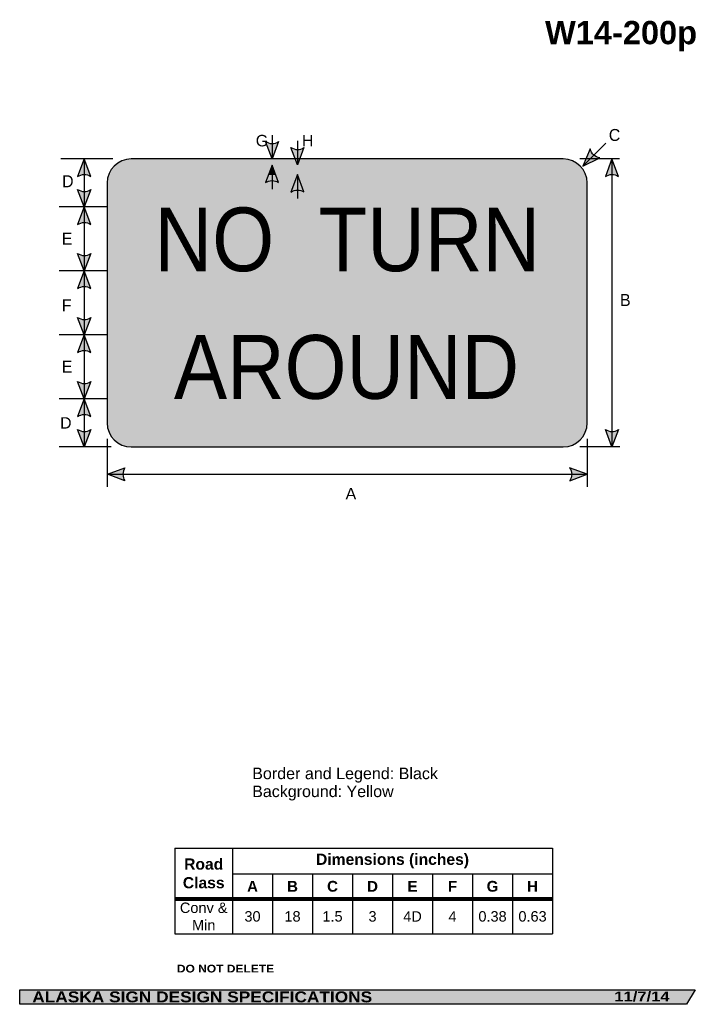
# Model space of a CAD drawing. Header units: feet. Extents: x 3.7 to 45.9, y 0.2 to 61.7.
import ezdxf
from ezdxf.enums import TextEntityAlignment as Align

# ---------------------------------------------------------------- set-up
doc = ezdxf.new("R2010")
doc.units = ezdxf.units.FT
doc.header["$MEASUREMENT"] = 0
doc.layers.add('Sign', color=7, linetype='Continuous')
doc.styles.add('ARIAL', font='arial.ttf')
doc.styles.add('ARIAL B', font='arialbd.ttf')
doc.styles.add('ARIAL BLACK B', font='ariblk.ttf')
doc.styles.add('ARIAL BLACK BI', font='ariblk.ttf')
doc.styles.add('FHWA SERIES D2000EX', font='txt')

# ---------------------------------------------------------------- blocks, each defined once
blk = doc.blocks.new('*T2')
at = {"color": 0, "linetype": 'ByBlock', "lineweight": -2, "transparency": 16777216}
for p, q in [((0, 0), (23.60011564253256, 0)), ((0, 0), (0, -5.37127710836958)), ((3.600115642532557, 0), (3.600115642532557, -5.37127710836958)), ((23.60011564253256, 0), (23.60011564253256, -5.37127710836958)), ((3.600115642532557, -1.613901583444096), (23.60011564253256, -1.613901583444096)), ((6.100115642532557, -1.613901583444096), (6.100115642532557, -5.37127710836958)), ((8.600115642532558, -1.613901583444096), (8.600115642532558, -5.37127710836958)), ((11.10011564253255, -1.613901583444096), (11.10011564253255, -5.37127710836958)), ((13.60011564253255, -1.613901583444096), (13.60011564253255, -5.37127710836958)), ((16.10011564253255, -1.613901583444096), (16.10011564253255, -5.37127710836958)), ((18.60011564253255, -1.613901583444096), (18.60011564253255, -5.37127710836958)), ((21.10011564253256, -1.613901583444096), (21.10011564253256, -5.37127710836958)), ((0, -3.176730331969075), (23.60011564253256, -3.176730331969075)), ((0, -5.37127710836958), (23.60011564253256, -5.37127710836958))]:
    blk.add_line(p, q, dxfattribs=at)
at = {"color": 18, "transparency": 16777216, "attachment_point": 5}
for s, insert, char_height, width, style in [('Road Class', (1.800057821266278, -1.588365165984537), 0.7, 3.480115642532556, 'ARIAL B'), ('Dimensions (inches)', (13.60011564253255, -0.8069507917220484), 0.7, 19.88, 'ARIAL B'), ('A', (4.850115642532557, -2.395315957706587), 0.675, 2.379999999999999, 'ARIAL B'), ('B', (7.350115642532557, -2.395315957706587), 0.675, 2.379999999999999, 'ARIAL B'), ('C', (9.850115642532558, -2.395315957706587), 0.675, 2.379999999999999, 'ARIAL B'), ('D', (12.35011564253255, -2.395315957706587), 0.675, 2.379999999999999, 'ARIAL B'), ('E', (14.85011564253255, -2.395315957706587), 0.675, 2.379999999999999, 'ARIAL B'), ('F', (17.35011564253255, -2.395315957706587), 0.675, 2.379999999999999, 'ARIAL B'), ('G', (19.85011564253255, -2.395315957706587), 0.675, 2.379999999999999, 'ARIAL B'), ('H', (22.35011564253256, -2.395315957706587), 0.675, 2.379999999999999, 'ARIAL B'), ('Conv & Min', (1.800057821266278, -4.274003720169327), 0.65, 3.480115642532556, 'ARIAL'), ('30', (4.850115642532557, -4.274003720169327), 0.65, 2.379999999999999, 'ARIAL'), ('18', (7.350115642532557, -4.274003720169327), 0.65, 2.379999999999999, 'ARIAL'), ('1.5', (9.850115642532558, -4.274003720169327), 0.65, 2.379999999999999, 'ARIAL'), ('3', (12.35011564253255, -4.274003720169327), 0.65, 2.379999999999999, 'ARIAL'), ('4D', (14.85011564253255, -4.274003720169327), 0.65, 2.379999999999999, 'ARIAL'), ('4', (17.35011564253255, -4.274003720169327), 0.65, 2.379999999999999, 'ARIAL'), ('0.38', (19.85011564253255, -4.274003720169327), 0.65, 2.379999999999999, 'ARIAL'), ('0.63', (22.35011564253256, -4.274003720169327), 0.65, 2.379999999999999, 'ARIAL')]:
    blk.add_mtext(s, dxfattribs=dict(at, insert=insert, char_height=char_height, width=width, style=style))

msp = doc.modelspace()

# ---------------------------------------------------------------- hatches: boundary and pattern name
h = msp.add_hatch(color=256)
h.dxf.hatch_style = 1
edge = h.paths.add_edge_path()
edge.add_line((19.87883843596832, 54.08893206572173), (19.46846083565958, 53.00000000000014))
edge.add_line((19.46846083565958, 53.00000000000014), (19.06091768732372, 54.09814797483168))
edge.add_arc((19.47666057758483, 54.69549479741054), 0.7277811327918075, 235.1627615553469, 303.5461345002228)
h = msp.add_hatch(color=256)
h.dxf.hatch_style = 1
edge = h.paths.add_edge_path()
edge.add_line((21.46477918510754, 53.7147024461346), (21.05440158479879, 52.62577038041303))
edge.add_line((21.05440158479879, 52.62577038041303), (20.64685843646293, 53.72391835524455))
edge.add_arc((21.06260132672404, 54.32126517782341), 0.7277811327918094, 235.1627615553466, 303.5461345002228)
h = msp.add_hatch(color=256)
h.dxf.hatch_style = 1
edge = h.paths.add_edge_path()
edge.add_line((39.35182079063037, 53.62476597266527), (38.90128977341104, 52.55182393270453))
edge.add_line((38.90128977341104, 52.55182393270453), (39.95216976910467, 53.06919384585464))
edge.add_arc((40.06087266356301, 53.78881114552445), 0.7277811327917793, 193.0266678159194, 261.4100407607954, ccw=False)
h = msp.add_hatch(color=256)
h.dxf.hatch_style = 1
edge = h.paths.add_edge_path()
edge.add_line((8.140049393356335, 51.91105012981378), (7.729671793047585, 52.99998219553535))
edge.add_line((7.729671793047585, 52.99998219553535), (7.322128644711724, 51.90183422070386))
edge.add_arc((7.737871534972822, 51.30448739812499), 0.7277811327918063, 56.453865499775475, 124.837238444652, ccw=False)
h = msp.add_hatch(color=256)
h.dxf.hatch_style = 1
edge = h.paths.add_edge_path()
edge.add_line((41.11813760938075, 51.91106793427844), (40.707760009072, 53))
edge.add_line((40.707760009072, 53), (40.30021686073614, 51.9018520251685))
edge.add_arc((40.71595975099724, 51.30450520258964), 0.7277811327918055, 56.453865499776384, 124.83723844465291, ccw=False)
h = msp.add_hatch(color=256)
h.dxf.hatch_style = 1
edge = h.paths.add_edge_path()
edge.add_line((19.87883843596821, 51.53101560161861), (19.46846083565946, 52.61994766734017))
edge.add_line((19.46846083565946, 52.61994766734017), (19.0609176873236, 51.52179969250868))
edge.add_arc((19.4766605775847, 50.92445286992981), 0.7277811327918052, 56.4538654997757, 124.83723844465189, ccw=False)
h = msp.add_hatch(color=256)
h.dxf.hatch_style = 1
edge = h.paths.add_edge_path()
edge.add_line((21.46477918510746, 50.94048415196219), (21.05440158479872, 52.02941621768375))
edge.add_line((21.05440158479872, 52.02941621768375), (20.64685843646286, 50.93126824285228))
edge.add_arc((21.06260132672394, 50.33392142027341), 0.727781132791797, 56.45386549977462, 124.837238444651, ccw=False)
h = msp.add_hatch(color=256)
h.dxf.hatch_style = 1
edge = h.paths.add_edge_path()
edge.add_line((8.140049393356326, 51.0889320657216), (7.729671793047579, 50.00000000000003))
edge.add_line((7.729671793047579, 50.00000000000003), (7.322128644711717, 51.09814797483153))
edge.add_arc((7.737871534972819, 51.69549479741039), 0.7277811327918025, 235.1627615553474, 303.5461345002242)
h = msp.add_hatch(color=256)
h.dxf.hatch_style = 1
edge = h.paths.add_edge_path()
edge.add_line((8.140049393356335, 48.91106793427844), (7.729671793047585, 50))
edge.add_line((7.729671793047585, 50), (7.322128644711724, 48.9018520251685))
edge.add_arc((7.737871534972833, 48.30450520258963), 0.7277811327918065, 56.4538654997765, 124.837238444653, ccw=False)
h = msp.add_hatch(color=256)
h.dxf.hatch_style = 1
edge = h.paths.add_edge_path()
edge.add_line((8.140049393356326, 47.08893206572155), (7.729671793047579, 46))
edge.add_line((7.729671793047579, 46), (7.322128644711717, 47.0981479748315))
edge.add_arc((7.737871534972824, 47.69549479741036), 0.7277811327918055, 235.1627615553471, 303.5461345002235)
h = msp.add_hatch(color=256)
h.dxf.hatch_style = 1
edge = h.paths.add_edge_path()
edge.add_line((8.140049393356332, 44.91106793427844), (7.729671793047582, 46))
edge.add_line((7.729671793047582, 46), (7.322128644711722, 44.9018520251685))
edge.add_arc((7.737871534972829, 44.30450520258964), 0.7277811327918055, 56.4538654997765, 124.83723844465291, ccw=False)
h = msp.add_hatch(color=256)
h.dxf.hatch_style = 1
edge = h.paths.add_edge_path()
edge.add_line((8.140049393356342, 43.08893206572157), (7.729671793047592, 42.00000000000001))
edge.add_line((7.729671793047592, 42.00000000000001), (7.322128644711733, 43.0981479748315))
edge.add_arc((7.737871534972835, 43.69549479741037), 0.7277811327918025, 235.1627615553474, 303.5461345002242)
h = msp.add_hatch(color=256)
h.dxf.hatch_style = 1
edge = h.paths.add_edge_path()
edge.add_line((8.140049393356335, 40.91106793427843), (7.729671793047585, 42.00000000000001))
edge.add_line((7.729671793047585, 42.00000000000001), (7.322128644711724, 40.90185202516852))
edge.add_arc((7.737871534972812, 40.30450520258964), 0.7277811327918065, 56.45386549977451, 124.83723844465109, ccw=False)
h = msp.add_hatch(color=256)
h.dxf.hatch_style = 1
edge = h.paths.add_edge_path()
edge.add_line((8.140049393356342, 39.08893206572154), (7.729671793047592, 37.99999999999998))
edge.add_line((7.729671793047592, 37.99999999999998), (7.322128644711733, 39.09814797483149))
edge.add_arc((7.737871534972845, 39.69549479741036), 0.7277811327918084, 235.1627615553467, 303.5461345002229)
h = msp.add_hatch(color=256)
h.dxf.hatch_style = 1
edge = h.paths.add_edge_path()
edge.add_line((8.140049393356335, 36.91106793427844), (7.729671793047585, 38))
edge.add_line((7.729671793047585, 38), (7.322128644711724, 36.90185202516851))
edge.add_arc((7.737871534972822, 36.30450520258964), 0.7277811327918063, 56.453865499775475, 124.837238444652, ccw=False)
h = msp.add_hatch(color=256)
h.dxf.hatch_style = 1
edge = h.paths.add_edge_path()
edge.add_line((8.140049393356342, 36.08893206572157), (7.729671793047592, 35))
edge.add_line((7.729671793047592, 35), (7.322128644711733, 36.09814797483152))
edge.add_arc((7.73787153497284, 36.69549479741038), 0.7277811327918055, 235.1627615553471, 303.5461345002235)
h = msp.add_hatch(color=256)
h.dxf.hatch_style = 1
edge = h.paths.add_edge_path()
edge.add_line((41.11813760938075, 36.08893206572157), (40.707760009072, 35))
edge.add_line((40.707760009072, 35), (40.30021686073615, 36.09814797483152))
edge.add_arc((40.71595975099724, 36.69549479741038), 0.7277811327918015, 235.1627615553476, 303.5461345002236)
h = msp.add_hatch(color=256)
h.dxf.hatch_style = 1
edge = h.paths.add_edge_path()
edge.add_line((10.27023003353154, 32.88209923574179), (9.181708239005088, 33.29356384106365))
edge.add_line((9.181708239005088, 33.29356384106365), (10.2802625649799, 33.70001037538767))
edge.add_arc((10.87719400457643, 33.28367129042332), 0.7277811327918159, 145.1055563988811, 213.4889293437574)
h = msp.add_hatch(color=256)
h.dxf.hatch_style = 1
edge = h.paths.add_edge_path()
edge.add_line((38.07814487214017, 32.88209923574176), (39.16666666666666, 33.29356384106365))
edge.add_line((39.16666666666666, 33.29356384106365), (38.06811234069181, 33.70001037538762))
edge.add_arc((37.4711809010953, 33.28367129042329), 0.7277811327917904, -33.48892934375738, 34.89444360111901, ccw=False)
at = {"layer": 'Sign', "true_color": 0xffff00}
h = msp.add_hatch(color=2, dxfattribs=at)
edge = h.paths.add_edge_path(flags=0)
edge.add_spline(control_points=[(10.66666666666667, 53), (10.66666666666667, 53), (37.66666666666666, 53), (37.66666666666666, 53), (38.49453920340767, 53), (39.16666666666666, 52.327872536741), (39.16666666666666, 51.5), (39.16666666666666, 51.5), (39.16666666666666, 36.5), (39.16666666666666, 36.5), (39.16666666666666, 35.672127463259), (38.49453920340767, 35), (37.66666666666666, 35), (37.66666666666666, 35), (10.66666666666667, 35), (10.66666666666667, 35), (9.838794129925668, 35), (9.166666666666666, 35.672127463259), (9.166666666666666, 36.5), (9.166666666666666, 36.5), (9.166666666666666, 51.5), (9.166666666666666, 51.5), (9.166666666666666, 52.327872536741), (9.838794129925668, 53), (10.66666666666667, 53)], knot_values=[0, 0, 0, 0, 1, 1, 1, 2, 2, 2, 3, 3, 3, 4, 4, 4, 5, 5, 5, 6, 6, 6, 7, 7, 7, 8, 8, 8, 8], degree=3, periodic=0)
at = {"layer": 'Sign', "true_color": 0x000000}
h = msp.add_hatch(color=18, dxfattribs=at)
edge = h.paths.add_edge_path(flags=0)
edge.add_spline(control_points=[(10.64666666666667, 52.62), (10.64666666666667, 52.62), (37.69666666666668, 52.62), (37.69666666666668, 52.62), (38.30377319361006, 52.62), (38.79666666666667, 52.1271065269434), (38.79666666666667, 51.52000000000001), (38.79666666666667, 51.52000000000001), (38.79666666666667, 36.47), (38.79666666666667, 36.47), (38.79666666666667, 35.8628934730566), (38.30377319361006, 35.37), (37.69666666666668, 35.37), (37.69666666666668, 35.37), (10.64666666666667, 35.37), (10.64666666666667, 35.37), (10.03956013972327, 35.37), (9.546666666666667, 35.8628934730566), (9.546666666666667, 36.47), (9.546666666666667, 36.47), (9.546666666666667, 51.52000000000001), (9.546666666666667, 51.52000000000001), (9.546666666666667, 52.1271065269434), (10.03956013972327, 52.62), (10.64666666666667, 52.62)], knot_values=[0, 0, 0, 0, 1, 1, 1, 2, 2, 2, 3, 3, 3, 4, 4, 4, 5, 5, 5, 6, 6, 6, 7, 7, 7, 8, 8, 8, 8], degree=3, periodic=0)
at = {"layer": 'Sign', "true_color": 0xffffff}
msp.add_hatch(color=7, dxfattribs=at).paths.add_polyline_path([(19.23838913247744, 52.00000650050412), (19.46846083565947, 52.61994766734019), (19.70207421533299, 52.0000573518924)])
at = {"layer": 'Sign', "true_color": 0xffff00}
h = msp.add_hatch(color=2, dxfattribs=at)
edge = h.paths.add_edge_path(flags=0)
edge.add_spline(control_points=[(10.98549533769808, 52), (10.98549533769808, 52), (37.38549533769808, 52), (37.38549533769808, 52), (37.82702735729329, 52), (38.1854953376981, 51.6415320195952), (38.1854953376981, 51.2), (38.1854953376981, 51.2), (38.1854953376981, 36.8), (38.1854953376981, 36.8), (38.1854953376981, 36.3584679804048), (37.82702735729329, 36), (37.38549533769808, 36), (37.38549533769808, 36), (10.98549533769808, 36), (10.98549533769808, 36), (10.54396331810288, 36), (10.18549533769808, 36.3584679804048), (10.18549533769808, 36.8), (10.18549533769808, 36.8), (10.18549533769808, 51.2), (10.18549533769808, 51.2), (10.18549533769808, 51.6415320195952), (10.54396331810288, 52), (10.98549533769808, 52)], knot_values=[0, 0, 0, 0, 1, 1, 1, 2, 2, 2, 3, 3, 3, 4, 4, 4, 5, 5, 5, 6, 6, 6, 7, 7, 7, 8, 8, 8, 8], degree=3, periodic=0)
at = {"layer": 'Sign', "true_color": 0x000000}
msp.add_hatch(color=18, dxfattribs=at).paths.add_polyline_path([(3.699686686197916, 1.066867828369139), (45.92097727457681, 1.066867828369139), (45.37503178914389, 0.1671574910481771), (3.701084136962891, 0.1671574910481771)], flags=0)

# ---------------------------------------------------------------- linework, layer by layer
for p, q in [((13.39880493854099, 9.933008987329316), (36.99892058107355, 9.933008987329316)), ((13.39880493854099, 6.8372537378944), (36.99892058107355, 6.8372537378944)), ((13.39880493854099, 6.68125274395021), (36.99892058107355, 6.68125274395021))]:
    msp.add_line(p, q)
for points in [[(19.87883843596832, 54.08893206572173), (19.46846083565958, 53.00000000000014), (19.06091768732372, 54.09814797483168, 0.307560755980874), (19.87883843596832, 54.08893206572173, 4.141293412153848)], [(21.46477918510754, 53.7147024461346), (21.05440158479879, 52.62577038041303), (20.64685843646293, 53.72391835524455, 0.307560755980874), (21.46477918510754, 53.7147024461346, 4.141293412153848)], [(39.35182079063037, 53.62476597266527), (38.90128977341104, 52.55182393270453), (39.95216976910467, 53.06919384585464, -0.307560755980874), (39.35182079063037, 53.62476597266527, -4.141293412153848)], [(8.140049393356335, 51.91105012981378), (7.729671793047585, 52.99998219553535), (7.322128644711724, 51.90183422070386, -0.307560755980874), (8.140049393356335, 51.91105012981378, -4.141293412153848)], [(41.11813760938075, 51.91106793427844), (40.707760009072, 53), (40.30021686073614, 51.9018520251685, -0.307560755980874), (41.11813760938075, 51.91106793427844, -4.141293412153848)], [(19.87883843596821, 51.53101560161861), (19.46846083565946, 52.61994766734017), (19.0609176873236, 51.52179969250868, -0.307560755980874), (19.87883843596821, 51.53101560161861, -4.141293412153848)], [(21.46477918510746, 50.94048415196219), (21.05440158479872, 52.02941621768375), (20.64685843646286, 50.93126824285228, -0.307560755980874), (21.46477918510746, 50.94048415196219, -4.141293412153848)], [(8.140049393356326, 51.0889320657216), (7.729671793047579, 50.00000000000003), (7.322128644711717, 51.09814797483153, 0.307560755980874), (8.140049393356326, 51.0889320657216, 4.141293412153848)], [(8.140049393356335, 48.91106793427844), (7.729671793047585, 50), (7.322128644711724, 48.9018520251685, -0.307560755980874), (8.140049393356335, 48.91106793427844, -4.141293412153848)], [(8.140049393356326, 47.08893206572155), (7.729671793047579, 46), (7.322128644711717, 47.0981479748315, 0.307560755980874), (8.140049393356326, 47.08893206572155, 4.141293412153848)], [(8.140049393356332, 44.91106793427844), (7.729671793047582, 46), (7.322128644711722, 44.9018520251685, -0.307560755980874), (8.140049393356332, 44.91106793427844, -4.141293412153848)], [(8.140049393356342, 43.08893206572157), (7.729671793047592, 42.00000000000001), (7.322128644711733, 43.0981479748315, 0.307560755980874), (8.140049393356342, 43.08893206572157, 4.141293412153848)], [(8.140049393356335, 40.91106793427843), (7.729671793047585, 42.00000000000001), (7.322128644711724, 40.90185202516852, -0.307560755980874), (8.140049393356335, 40.91106793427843, -4.141293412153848)], [(8.140049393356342, 39.08893206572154), (7.729671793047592, 37.99999999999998), (7.322128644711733, 39.09814797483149, 0.307560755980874), (8.140049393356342, 39.08893206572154, 4.141293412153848)], [(8.140049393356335, 36.91106793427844), (7.729671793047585, 38), (7.322128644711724, 36.90185202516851, -0.307560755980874), (8.140049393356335, 36.91106793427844, -4.141293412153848)], [(8.140049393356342, 36.08893206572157), (7.729671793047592, 35), (7.322128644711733, 36.09814797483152, 0.307560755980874), (8.140049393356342, 36.08893206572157, 4.141293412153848)], [(41.11813760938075, 36.08893206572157), (40.707760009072, 35), (40.30021686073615, 36.09814797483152, 0.307560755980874), (41.11813760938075, 36.08893206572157, 4.141293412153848)], [(10.27023003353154, 32.88209923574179), (9.181708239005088, 33.29356384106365), (10.2802625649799, 33.70001037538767, 0.307560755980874), (10.27023003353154, 32.88209923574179, 4.141293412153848)], [(38.07814487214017, 32.88209923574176), (39.16666666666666, 33.29356384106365), (38.06811234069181, 33.70001037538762, -0.307560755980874), (38.07814487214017, 32.88209923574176, -4.141293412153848)]]:
    msp.add_lwpolyline(points, format="xyb")
at = {"layer": 'Sign', "color": 18, "lineweight": -3, "true_color": 0x000000}
for p, q in [((19.46846083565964, 54.47993704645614), (19.46846083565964, 52.97993704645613)), ((21.05440158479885, 54.12577038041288), (21.05440158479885, 52.62577038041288)), ((40.33294715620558, 53.98348131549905), (38.90128977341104, 52.55182393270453)), ((9.510733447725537, 53.00858288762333), (6.260733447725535, 53.00858288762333)), ((7.72967179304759, 52.99998219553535), (7.72967179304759, 34.99998219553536)), ((41.17506551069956, 53.00858288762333), (38.71145899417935, 53.00858288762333)), ((19.46846083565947, 52.61994766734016), (19.46846083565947, 51.11994766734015)), ((21.05440158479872, 52.02941621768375), (21.05440158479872, 50.52941621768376)), ((9.173937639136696, 50), (6.173937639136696, 50)), ((9.173937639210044, 46), (6.173937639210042, 46)), ((9.173937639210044, 42), (6.173937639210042, 42)), ((9.173937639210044, 38), (6.173937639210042, 38)), ((9.173937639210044, 38), (6.227855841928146, 38)), ((9.166666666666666, 35.50202814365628), (9.166666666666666, 32.50202814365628)), ((39.16666666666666, 35.50202814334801), (39.16666666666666, 32.50202814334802)), ((9.423937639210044, 35), (6.173937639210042, 35)), ((9.181708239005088, 33.29356384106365), (39.1817082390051, 33.29356384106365))]:
    msp.add_line(p, q, dxfattribs=at)
at = {"layer": 'Sign', "color": 250, "lineweight": -3, "true_color": 0x1f1a17}
for p, q in [((40.707760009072, 53), (40.707760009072, 35)), ((41.21145899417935, 35), (38.71145899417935, 35))]:
    msp.add_line(p, q, dxfattribs=at)
msp.add_lwpolyline([(3.699686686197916, 1.066867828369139), (45.92097727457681, 1.066867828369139), (45.37503178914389, 0.1671574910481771), (3.701084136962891, 0.1671574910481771)], close=True, dxfattribs=at)
at = {"layer": 'Sign', "color": 18, "lineweight": -3, "true_color": 0x000000}
msp.add_open_spline([(10.66666666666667, 53), (10.66666666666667, 53), (37.66666666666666, 53), (37.66666666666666, 53), (38.49453920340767, 53), (39.16666666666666, 52.327872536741), (39.16666666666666, 51.5), (39.16666666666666, 51.5), (39.16666666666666, 36.5), (39.16666666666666, 36.5), (39.16666666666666, 35.672127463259), (38.49453920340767, 35), (37.66666666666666, 35), (37.66666666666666, 35), (10.66666666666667, 35), (10.66666666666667, 35), (9.838794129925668, 35), (9.166666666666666, 35.672127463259), (9.166666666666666, 36.5), (9.166666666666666, 36.5), (9.166666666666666, 51.5), (9.166666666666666, 51.5), (9.166666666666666, 52.327872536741), (9.838794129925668, 53), (10.66666666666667, 53)], degree=3, knots=[0, 0, 0, 0, 1, 1, 1, 2, 2, 2, 3, 3, 3, 4, 4, 4, 5, 5, 5, 6, 6, 6, 7, 7, 7, 8, 8, 8, 8], dxfattribs=at)

# ---------------------------------------------------------------- block references
msp.add_blockref('*T2', (13.39880493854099, 9.933008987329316))

# ---------------------------------------------------------------- texts
at = {"layer": 'Sign', "color": 18, "true_color": 0x000000}
for s, height, style, p, p2 in [('W14-200p', 1.456646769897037, 'ARIAL B', (36.53037770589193, 60.17263982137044), (46.03037754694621, 60.17263982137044)), ('G', 0.7178154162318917, 'ARIAL', (18.45218804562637, 53.78879108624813), (19.23218801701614, 53.78879108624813)), ('H', 0.7136714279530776, 'ARIAL', (21.33760470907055, 53.78879108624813), (22.05760473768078, 53.78879108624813)), ('NO  TURN', 3.983315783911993, 'FHWA SERIES D2000EX', (12.12828243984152, 45.98372657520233), (36.21991641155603, 45.98372657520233)), ('AROUND', 3.989257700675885, 'FHWA SERIES D2000EX', (13.34183333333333, 38.00981712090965), (34.90816615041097, 38.00981712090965)), ('D', 0.7136714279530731, 'ARIAL', (6.221678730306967, 36.14891039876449), (6.941678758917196, 36.14891039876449)), ('A', 0.7174726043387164, 'ARIAL', (24.0635117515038, 31.72297185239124), (24.73351174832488, 31.72297185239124)), ('Border and Legend: Black', 0.7187002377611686, 'ARIAL', (18.22950170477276, 14.23905715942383), (29.83950104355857, 14.23905715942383)), ('Background: Yellow', 0.7159515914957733, 'ARIAL', (18.22950170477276, 13.11905715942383), (27.06950153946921, 13.11905715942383))]:
    msp.add_text(s, height=height, dxfattribs=dict(at, style=style)).set_placement(p, p2, align=Align.ALIGNED)
at = {"layer": 'Sign', "color": 18, "true_color": 0x000000, "style": 'ARIAL'}
for s, height, width, p, p2 in [('C', 0.7500114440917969, 0.9515473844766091, (40.51608164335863, 54.12541758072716), (41.23608167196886, 54.12541758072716)), ('D', 0.75, 0.9515619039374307, (6.346678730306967, 51.23331540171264), (7.066678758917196, 51.23331540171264)), ('E', 0.7500114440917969, 0.9587164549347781, (6.325845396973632, 47.64891039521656), (6.99584539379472, 47.64891039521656)), ('B', 0.7500114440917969, 0.9587017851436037, (41.21173365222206, 43.81186589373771), (41.88172339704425, 43.81186589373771)), ('F', 0.7500114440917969, 0.9531003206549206, (6.325845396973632, 43.4822437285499), (6.935845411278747, 43.4822437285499)), ('E', 0.7500114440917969, 0.9587164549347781, (6.325845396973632, 39.64891039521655), (6.99584539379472, 39.64891039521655))]:
    msp.add_text(s, height=height, dxfattribs=dict(at, width=width)).set_placement(p, p2, align=Align.FIT)
at = {"layer": 'Sign', "color": 7, "true_color": 0xffffff}
for s, height, style, p, p2 in [('DO NOT DELETE', 0.4830722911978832, 'ARIAL BLACK B', (13.52283350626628, 2.157519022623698), (19.59616597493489, 2.157519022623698)), ('ALASKA SIGN DESIGN SPECIFICATIONS', 0.685178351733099, 'ARIAL BLACK BI', (4.485322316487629, 0.2889988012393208), (25.72865549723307, 0.2889988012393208)), ('11/7/14', 0.6132031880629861, 'ARIAL BLACK BI', (40.86222585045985, 0.3521680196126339), (44.31222577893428, 0.3521680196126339))]:
    msp.add_text(s, height=height, dxfattribs=dict(at, style=style)).set_placement(p, p2, align=Align.ALIGNED)

doc.saveas('drawing.dxf')
